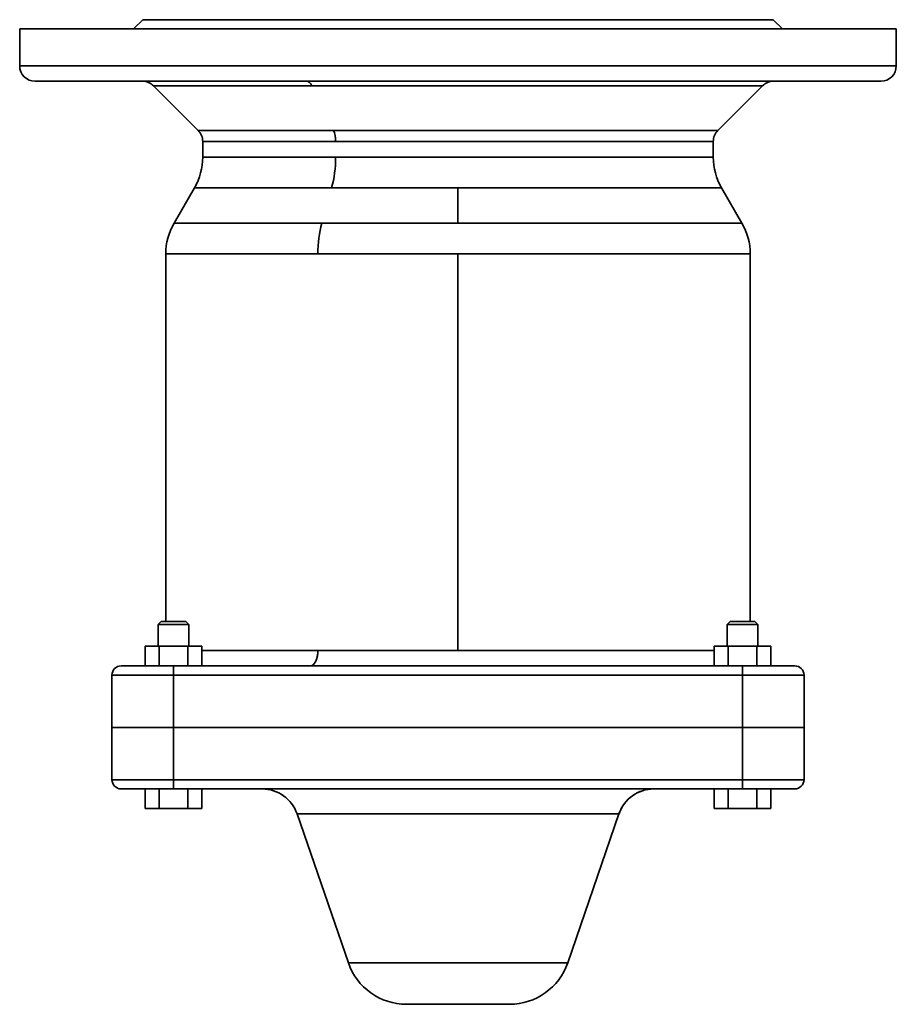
# Model space of a CAD drawing. Header units: inches. Extents: x 4459 to 5646, y 390 to 1656.
# Tile 1 of 13: x 4870 to 5155, y 390 to 710. Entities that reach past the tile are written whole.
import ezdxf

# ---------------------------------------------------------------- set-up
doc = ezdxf.new("R2010")
doc.units = ezdxf.units.IN
doc.header["$MEASUREMENT"] = 0

msp = doc.modelspace()

# ---------------------------------------------------------------- linework, layer by layer
at = {"color": 7, "lineweight": 35, "ltscale": 0.106066}
for p, q in [((4910.24, 709.56), (4907.24, 706.56)), ((5118.24, 706.56), (5115.24, 709.56)), ((5115.24, 709.56), (5118.24, 706.56))]:
    msp.add_line(p, q, dxfattribs=at)
at = {"color": 7, "lineweight": 35}
for p, q in [((5115.24, 709.56), (4910.24, 709.56)), ((5155.24, 706.56), (4870.24, 706.56)), ((4913.38, 706.56), (4890.38, 706.56)), ((4913.38, 706.56), (4955.32, 706.56)), ((4978.32, 706.56), (4955.32, 706.56)), ((4978.32, 706.56), (5047.17, 706.56)), ((5070.16, 706.56), (5047.16, 706.56)), ((5070.16, 706.56), (5112.11, 706.56)), ((5135.11, 706.56), (5112.11, 706.56)), ((4870.24, 694.56), (5155.24, 694.56)), ((5155.24, 694.56), (4870.24, 694.56)), ((4875.24, 689.56), (5150.24, 689.56)), ((4910.31, 689.56), (4875.24, 689.56)), ((4913.38, 689.56), (4890.38, 689.56)), ((4890.38, 689.56), (4913.38, 689.56)), ((4963.57, 689.56), (4910.17, 689.56)), ((4913.71, 688.09), (4928.28, 673.52)), ((4965.26, 688.09), (4913.71, 688.09)), ((4928.28, 673.52), (4913.71, 688.09)), ((4913.71, 688.09), (4965.26, 688.09)), ((4978.32, 689.56), (4955.32, 689.56)), ((4955.32, 689.56), (4978.32, 689.56)), ((5115.31, 689.56), (4963.57, 689.56)), ((5111.78, 688.09), (4965.26, 688.09)), ((4965.26, 688.09), (5111.78, 688.09)), ((5070.16, 689.56), (5047.16, 689.56)), ((5047.16, 689.56), (5070.16, 689.56)), ((5097.21, 673.52), (5111.78, 688.09)), ((5111.78, 688.09), (5097.21, 673.52)), ((5135.11, 689.56), (5112.11, 689.56)), ((5112.11, 689.56), (5135.11, 689.56)), ((5150.24, 689.56), (5115.33, 689.56)), ((4928.28, 673.52), (4972.25, 673.52)), ((4972.25, 673.52), (4928.28, 673.52)), ((4972.25, 673.52), (5097.21, 673.52)), ((5097.21, 673.52), (4972.25, 673.52)), ((4972.95, 669.98), (4929.74, 669.98)), ((4929.74, 669.98), (4972.95, 669.98)), ((5095.74, 669.98), (4972.95, 669.98)), ((4972.95, 669.98), (5095.74, 669.98)), ((4929.74, 664.91), (4972.95, 664.91)), ((4972.95, 664.91), (4929.74, 664.91)), ((4972.95, 664.91), (5095.74, 664.91)), ((5085.58, 664.91), (4972.95, 664.91)), ((4927.06, 654.91), (4971.67, 654.91)), ((4971.67, 654.91), (4927.35, 654.91)), ((4971.67, 654.91), (5012.74, 654.91)), ((5012.74, 654.91), (4971.67, 654.91)), ((5098.42, 654.91), (5012.74, 654.91)), ((5012.74, 654.91), (5087.93, 654.91)), ((4920.42, 643.41), (4968.48, 643.41)), ((4968.48, 643.41), (4920.42, 643.41)), ((4968.48, 643.41), (5012.74, 643.41)), ((4968.48, 643.41), (5012.74, 643.41)), ((5012.74, 643.41), (5105.06, 643.41)), ((5012.74, 643.41), (5093.76, 643.41)), ((4917.74, 633.41), (4967.2, 633.41)), ((4917.74, 633.41), (4917.74, 513.96)), ((4967.2, 633.41), (4918.06, 633.41)), ((5012.74, 633.41), (4967.2, 633.41)), ((5012.74, 633.41), (4967.2, 633.41)), ((5107.74, 633.41), (5012.74, 633.41)), ((5012.74, 504.56), (5012.74, 633.41)), ((5096.11, 633.41), (5012.74, 633.41)), ((5012.74, 504.56), (5012.74, 633.41)), ((5107.74, 633.41), (5107.74, 513.96)), ((4929.48, 504.56), (4967.2, 504.56)), ((4929.48, 504.56), (4967.2, 504.56)), ((4967.2, 504.56), (5012.74, 504.56)), ((5012.74, 504.56), (4967.2, 504.56)), ((5012.74, 504.56), (5096, 504.56)), ((5096, 504.56), (5012.74, 504.56)), ((4920.24, 499.56), (5105.24, 499.56)), ((5105.24, 499.56), (4920.24, 499.56)), ((4900.24, 496.56), (4920.24, 496.56)), ((4920.24, 496.56), (4900.24, 496.56)), ((4920.24, 496.56), (5105.24, 496.56)), ((5105.24, 496.56), (4920.24, 496.56)), ((5105.24, 496.56), (5125.24, 496.56)), ((5125.24, 496.56), (5105.24, 496.56)), ((4920.24, 479.56), (4900.24, 479.56)), ((4900.24, 479.56), (4920.24, 479.56)), ((5105.24, 479.56), (4920.24, 479.56)), ((4920.24, 479.56), (5105.24, 479.56)), ((4920.24, 479.56), (5105.24, 479.56)), ((5105.24, 479.56), (4920.24, 479.56)), ((5125.24, 479.56), (5105.24, 479.56)), ((5105.24, 479.56), (5125.24, 479.56)), ((4920.24, 462.56), (4900.24, 462.56)), ((4900.24, 462.56), (4920.24, 462.56)), ((5105.24, 462.56), (4920.24, 462.56)), ((4920.24, 462.56), (5105.24, 462.56)), ((5125.24, 462.56), (5105.24, 462.56)), ((5105.24, 462.56), (5125.24, 462.56)), ((5105.24, 459.56), (4920.24, 459.56)), ((5105.24, 459.56), (4920.24, 459.56)), ((4949.07, 459.56), (5076.42, 459.56)), ((4977.09, 403.04), (4960.42, 451.46)), ((4960.42, 451.46), (5065.07, 451.46)), ((5065.07, 451.46), (4960.42, 451.46)), ((4960.42, 451.46), (4977.09, 403.04)), ((5065.07, 451.46), (5048.4, 403.04)), ((5048.4, 403.04), (5065.07, 451.46)), ((4977.09, 403.04), (5048.4, 403.04)), ((5048.4, 403.04), (4977.09, 403.04)), ((5029.49, 389.56), (4996, 389.56)), ((5029.49, 389.56), (4996, 389.56))]:
    msp.add_line(p, q, dxfattribs=at)
at = {"color": 7, "lineweight": 35, "ltscale": 0.012339}
msp.add_line((4910.74, 709.56), (4910.24, 709.56), dxfattribs=at)
at = {"color": 7, "lineweight": 35, "ltscale": 0.036899}
msp.add_line((4912.21, 709.56), (4910.74, 709.56), dxfattribs=at)
at = {"color": 7, "lineweight": 35, "ltscale": 0.061102}
msp.add_line((4914.66, 709.56), (4912.21, 709.56), dxfattribs=at)
at = {"color": 7, "lineweight": 35, "ltscale": 0.084718}
for p, q in [((4918.04, 709.56), (4914.66, 709.56)), ((5110.83, 709.56), (5107.44, 709.56))]:
    msp.add_line(p, q, dxfattribs=at)
at = {"color": 7, "lineweight": 35, "ltscale": 0.107519}
msp.add_line((4922.35, 709.56), (4918.04, 709.56), dxfattribs=at)
at = {"color": 7, "lineweight": 35, "ltscale": 0.129282}
for p, q in [((4927.52, 709.56), (4922.35, 709.56)), ((5103.14, 709.56), (5097.97, 709.56))]:
    msp.add_line(p, q, dxfattribs=at)
at = {"color": 7, "lineweight": 35, "ltscale": 0.149802}
for p, q in [((4933.51, 709.56), (4927.52, 709.56)), ((5097.97, 709.56), (5091.98, 709.56))]:
    msp.add_line(p, q, dxfattribs=at)
at = {"color": 7, "lineweight": 35, "ltscale": 0.168878}
for p, q in [((4940.26, 709.56), (4933.51, 709.56)), ((5091.98, 709.56), (5085.22, 709.56))]:
    msp.add_line(p, q, dxfattribs=at)
at = {"color": 7, "lineweight": 35, "ltscale": 0.186328}
for p, q in [((4947.72, 709.56), (4940.26, 709.56)), ((5085.22, 709.56), (5077.77, 709.56))]:
    msp.add_line(p, q, dxfattribs=at)
at = {"color": 7, "lineweight": 35, "ltscale": 0.201985}
for p, q in [((4955.8, 709.56), (4947.72, 709.56)), ((5077.77, 709.56), (5069.69, 709.56))]:
    msp.add_line(p, q, dxfattribs=at)
at = {"color": 7, "lineweight": 35, "ltscale": 0.215694}
for p, q in [((4964.42, 709.56), (4955.8, 709.56)), ((5069.69, 709.56), (5061.06, 709.56))]:
    msp.add_line(p, q, dxfattribs=at)
at = {"color": 7, "lineweight": 35, "ltscale": 0.227328}
for p, q in [((4973.52, 709.56), (4964.42, 709.56)), ((5061.06, 709.56), (5051.97, 709.56))]:
    msp.add_line(p, q, dxfattribs=at)
at = {"color": 7, "lineweight": 35, "ltscale": 0.236772}
for p, q in [((4982.99, 709.56), (4973.52, 709.56)), ((5051.97, 709.56), (5042.5, 709.56))]:
    msp.add_line(p, q, dxfattribs=at)
at = {"color": 7, "lineweight": 35, "ltscale": 0.243935}
for p, q in [((4992.75, 709.56), (4982.99, 709.56)), ((5042.5, 709.56), (5032.74, 709.56))]:
    msp.add_line(p, q, dxfattribs=at)
at = {"color": 7, "lineweight": 35, "ltscale": 0.24875}
for p, q in [((5002.7, 709.56), (4992.75, 709.56)), ((5032.74, 709.56), (5022.79, 709.56))]:
    msp.add_line(p, q, dxfattribs=at)
at = {"color": 7, "lineweight": 35, "ltscale": 0.251169}
for p, q in [((5012.74, 709.56), (5002.7, 709.56)), ((5022.79, 709.56), (5012.74, 709.56))]:
    msp.add_line(p, q, dxfattribs=at)
at = {"color": 7, "lineweight": 35, "ltscale": 0.107518}
msp.add_line((5107.44, 709.56), (5103.14, 709.56), dxfattribs=at)
at = {"color": 7, "lineweight": 35, "ltscale": 0.061104}
msp.add_line((5113.27, 709.56), (5110.83, 709.56), dxfattribs=at)
at = {"color": 7, "lineweight": 35, "ltscale": 0.036897}
msp.add_line((5114.75, 709.56), (5113.27, 709.56), dxfattribs=at)
at = {"color": 7, "lineweight": 35, "ltscale": 0.01234}
msp.add_line((5115.24, 709.56), (5114.75, 709.56), dxfattribs=at)
at = {"color": 7, "lineweight": 35, "ltscale": 0.3}
for p, q in [((4870.24, 694.56), (4870.24, 706.56)), ((4870.24, 694.56), (4870.24, 706.56)), ((5155.24, 706.56), (5155.24, 694.56)), ((5155.24, 694.56), (5155.24, 706.56))]:
    msp.add_line(p, q, dxfattribs=at)
at = {"color": 7, "lineweight": 35, "ltscale": 0.017154}
for p, q in [((4870.24, 706.56), (4870.93, 706.56)), ((5154.56, 706.56), (5155.24, 706.56))]:
    msp.add_line(p, q, dxfattribs=at)
at = {"color": 7, "lineweight": 35, "ltscale": 0.051299}
for p, q in [((4870.93, 706.56), (4872.98, 706.56)), ((5152.5, 706.56), (5154.56, 706.56))]:
    msp.add_line(p, q, dxfattribs=at)
at = {"color": 7, "lineweight": 35, "ltscale": 0.084947}
for p, q in [((4872.98, 706.56), (4876.38, 706.56)), ((5149.11, 706.56), (5152.5, 706.56))]:
    msp.add_line(p, q, dxfattribs=at)
at = {"color": 7, "lineweight": 35, "ltscale": 0.11778}
for p, q in [((4876.38, 706.56), (4881.09, 706.56)), ((5144.4, 706.56), (5149.11, 706.56))]:
    msp.add_line(p, q, dxfattribs=at)
at = {"color": 7, "lineweight": 35, "ltscale": 0.149477}
for p, q in [((4881.09, 706.56), (4887.07, 706.56)), ((5138.42, 706.56), (5144.4, 706.56))]:
    msp.add_line(p, q, dxfattribs=at)
at = {"color": 7, "lineweight": 35, "ltscale": 0.179733}
for p, q in [((4887.07, 706.56), (4894.26, 706.56)), ((5131.23, 706.56), (5138.42, 706.56))]:
    msp.add_line(p, q, dxfattribs=at)
at = {"color": 7, "lineweight": 35, "ltscale": 0.208261}
for p, q in [((4894.26, 706.56), (4902.59, 706.56)), ((5122.9, 706.56), (5131.23, 706.56))]:
    msp.add_line(p, q, dxfattribs=at)
at = {"color": 7, "lineweight": 35, "ltscale": 0.234782}
for p, q in [((4902.59, 706.56), (4911.98, 706.56)), ((5113.51, 706.56), (5122.9, 706.56))]:
    msp.add_line(p, q, dxfattribs=at)
at = {"color": 7, "lineweight": 35, "ltscale": 0.259042}
msp.add_line((4911.98, 706.56), (4922.34, 706.56), dxfattribs=at)
at = {"color": 7, "lineweight": 35, "ltscale": 0.280807}
for p, q in [((4922.34, 706.56), (4933.57, 706.56)), ((5091.91, 706.56), (5103.14, 706.56))]:
    msp.add_line(p, q, dxfattribs=at)
at = {"color": 7, "lineweight": 35, "ltscale": 0.299869}
for p, q in [((4933.57, 706.56), (4945.57, 706.56)), ((5079.92, 706.56), (5091.91, 706.56))]:
    msp.add_line(p, q, dxfattribs=at)
at = {"color": 7, "lineweight": 35, "ltscale": 0.31604}
for p, q in [((4945.57, 706.56), (4958.21, 706.56)), ((5067.27, 706.56), (5079.92, 706.56))]:
    msp.add_line(p, q, dxfattribs=at)
at = {"color": 7, "lineweight": 35, "ltscale": 0.329172}
for p, q in [((4958.21, 706.56), (4971.38, 706.56)), ((5054.11, 706.56), (5067.27, 706.56))]:
    msp.add_line(p, q, dxfattribs=at)
at = {"color": 7, "lineweight": 35, "ltscale": 0.33913}
for p, q in [((4971.38, 706.56), (4984.94, 706.56)), ((5040.54, 706.56), (5054.11, 706.56))]:
    msp.add_line(p, q, dxfattribs=at)
at = {"color": 7, "lineweight": 35, "ltscale": 0.345822}
for p, q in [((4984.94, 706.56), (4998.77, 706.56)), ((5026.71, 706.56), (5040.54, 706.56))]:
    msp.add_line(p, q, dxfattribs=at)
at = {"color": 7, "lineweight": 35, "ltscale": 0.349187}
for p, q in [((4998.77, 706.56), (5012.74, 706.56)), ((5012.74, 706.56), (5026.71, 706.56))]:
    msp.add_line(p, q, dxfattribs=at)
at = {"color": 7, "lineweight": 35, "ltscale": 0.259041}
msp.add_line((5103.14, 706.56), (5113.51, 706.56), dxfattribs=at)
at = {"color": 7, "lineweight": 35, "ltscale": 0.012508}
msp.add_line((4875.9, 689.56), (4875.4, 689.56), dxfattribs=at)
at = {"color": 7, "lineweight": 35, "ltscale": 0.049498}
for p, q in [((4877.88, 689.56), (4875.9, 689.56)), ((5149.58, 689.56), (5147.6, 689.56))]:
    msp.add_line(p, q, dxfattribs=at)
at = {"color": 7, "lineweight": 35, "ltscale": 0.081967}
for p, q in [((4881.16, 689.56), (4877.88, 689.56)), ((5147.6, 689.56), (5144.32, 689.56))]:
    msp.add_line(p, q, dxfattribs=at)
at = {"color": 7, "lineweight": 35, "ltscale": 0.113646}
for p, q in [((4885.71, 689.56), (4881.16, 689.56)), ((5144.32, 689.56), (5139.78, 689.56))]:
    msp.add_line(p, q, dxfattribs=at)
at = {"color": 7, "lineweight": 35, "ltscale": 0.144232}
for p, q in [((4891.48, 689.56), (4885.71, 689.56)), ((5139.78, 689.56), (5134.01, 689.56))]:
    msp.add_line(p, q, dxfattribs=at)
at = {"color": 7, "lineweight": 35, "ltscale": 0.494852}
for p, q in [((4910.17, 689.56), (4890.38, 689.56)), ((4890.38, 689.56), (4910.17, 689.56))]:
    msp.add_line(p, q, dxfattribs=at)
at = {"color": 7, "lineweight": 35, "ltscale": 0.173427}
for p, q in [((4898.42, 689.56), (4891.48, 689.56)), ((5134.01, 689.56), (5127.07, 689.56))]:
    msp.add_line(p, q, dxfattribs=at)
at = {"color": 7, "lineweight": 35, "ltscale": 0.200954}
for p, q in [((4906.45, 689.56), (4898.42, 689.56)), ((5127.07, 689.56), (5119.03, 689.56))]:
    msp.add_line(p, q, dxfattribs=at)
at = {"color": 7, "lineweight": 35, "ltscale": 0.226544}
for p, q in [((4915.52, 689.56), (4906.45, 689.56)), ((5119.03, 689.56), (5109.97, 689.56))]:
    msp.add_line(p, q, dxfattribs=at)
at = {"color": 7, "lineweight": 35, "ltscale": 0.249953}
for p, q in [((4925.51, 689.56), (4915.52, 689.56)), ((5109.97, 689.56), (5099.97, 689.56))]:
    msp.add_line(p, q, dxfattribs=at)
at = {"color": 7, "lineweight": 35, "ltscale": 0.270954}
msp.add_line((4936.35, 689.56), (4925.51, 689.56), dxfattribs=at)
at = {"color": 7, "lineweight": 35, "ltscale": 0.289346}
for p, q in [((4947.93, 689.56), (4936.35, 689.56)), ((5089.13, 689.56), (5077.56, 689.56))]:
    msp.add_line(p, q, dxfattribs=at)
at = {"color": 7, "lineweight": 35, "ltscale": 0.304953}
for p, q in [((4960.12, 689.56), (4947.93, 689.56)), ((5077.56, 689.56), (5065.36, 689.56))]:
    msp.add_line(p, q, dxfattribs=at)
at = {"color": 7, "lineweight": 35, "ltscale": 0.317621}
for p, q in [((4972.83, 689.56), (4960.12, 689.56)), ((5065.36, 689.56), (5052.66, 689.56))]:
    msp.add_line(p, q, dxfattribs=at)
at = {"color": 7, "lineweight": 35, "ltscale": 0.327231}
for p, q in [((4985.92, 689.56), (4972.83, 689.56)), ((5052.66, 689.56), (5039.57, 689.56))]:
    msp.add_line(p, q, dxfattribs=at)
at = {"color": 7, "lineweight": 35, "ltscale": 0.333688}
for p, q in [((4999.27, 689.56), (4985.92, 689.56)), ((5039.57, 689.56), (5026.22, 689.56))]:
    msp.add_line(p, q, dxfattribs=at)
at = {"color": 7, "lineweight": 35, "ltscale": 0.336934}
for p, q in [((5012.74, 689.56), (4999.27, 689.56)), ((5026.22, 689.56), (5012.74, 689.56))]:
    msp.add_line(p, q, dxfattribs=at)
at = {"color": 7, "lineweight": 35, "ltscale": 0.270953}
msp.add_line((5099.97, 689.56), (5089.13, 689.56), dxfattribs=at)
at = {"color": 7, "lineweight": 35, "ltscale": 0.49487}
for p, q in [((5135.11, 689.56), (5115.31, 689.56)), ((5115.31, 689.56), (5135.11, 689.56))]:
    msp.add_line(p, q, dxfattribs=at)
at = {"color": 7, "lineweight": 35, "ltscale": 0.016553}
msp.add_line((5150.24, 689.56), (5149.58, 689.56), dxfattribs=at)
at = {"color": 7, "lineweight": 35, "ltscale": 0.126749}
for p, q in [((4929.74, 664.91), (4929.74, 669.98)), ((4929.74, 664.91), (4929.74, 669.98)), ((5095.74, 669.98), (5095.74, 664.91)), ((5095.74, 664.91), (5095.74, 669.98))]:
    msp.add_line(p, q, dxfattribs=at)
at = {"color": 7, "lineweight": 35, "ltscale": 0.2}
for p, q in [((4937.74, 664.91), (4929.74, 664.91)), ((4924.24, 513.96), (4916.24, 513.96)), ((5109.24, 513.96), (5101.24, 513.96))]:
    msp.add_line(p, q, dxfattribs=at)
at = {"color": 7, "lineweight": 35, "ltscale": 0.254016}
msp.add_line((5095.74, 664.91), (5085.58, 664.91), dxfattribs=at)
at = {"color": 7, "lineweight": 35, "ltscale": 0.33205}
for p, q in [((4920.42, 643.41), (4927.06, 654.91)), ((5105.06, 643.41), (5098.42, 654.91))]:
    msp.add_line(p, q, dxfattribs=at)
at = {"color": 7, "lineweight": 35, "ltscale": 0.000607}
msp.add_line((4927.09, 654.91), (4927.06, 654.91), dxfattribs=at)
at = {"color": 7, "lineweight": 35, "ltscale": 0.287564}
for p, q in [((5012.74, 654.91), (5012.74, 643.41)), ((5012.74, 643.41), (5012.74, 654.91))]:
    msp.add_line(p, q, dxfattribs=at)
at = {"color": 7, "lineweight": 35, "ltscale": 0.262216}
msp.add_line((5087.93, 654.91), (5098.42, 654.91), dxfattribs=at)
at = {"color": 7, "lineweight": 35, "ltscale": 0.282542}
msp.add_line((5093.76, 643.41), (5105.06, 643.41), dxfattribs=at)
at = {"color": 7, "lineweight": 35, "ltscale": 0.000673}
msp.add_line((4917.77, 633.41), (4917.74, 633.41), dxfattribs=at)
at = {"color": 7, "lineweight": 35, "ltscale": 0.290741}
msp.add_line((5107.74, 633.41), (5096.11, 633.41), dxfattribs=at)
at = {"color": 7, "lineweight": 35, "ltscale": 0.035355}
for p, q in [((4916.24, 513.96), (4915.24, 512.96)), ((4915.24, 512.96), (4916.24, 513.96)), ((4925.24, 512.96), (4924.24, 513.96)), ((4924.24, 513.96), (4925.24, 512.96)), ((5101.24, 513.96), (5100.24, 512.96)), ((5100.24, 512.96), (5101.24, 513.96)), ((5110.24, 512.96), (5109.24, 513.96)), ((5109.24, 513.96), (5110.24, 512.96))]:
    msp.add_line(p, q, dxfattribs=at)
at = {"color": 7, "lineweight": 35, "ltscale": 0.25}
for p, q in [((4925.24, 512.96), (4915.24, 512.96)), ((4915.24, 512.96), (4925.24, 512.96)), ((5110.24, 512.96), (5100.24, 512.96)), ((5100.24, 512.96), (5110.24, 512.96))]:
    msp.add_line(p, q, dxfattribs=at)
at = {"color": 7, "lineweight": 35, "ltscale": 0.175}
for p, q in [((4915.24, 505.96), (4915.24, 512.96)), ((4915.24, 512.96), (4915.24, 505.96)), ((4915.24, 505.96), (4915.24, 512.96)), ((4915.24, 512.96), (4915.24, 505.96)), ((4925.24, 512.96), (4925.24, 505.96)), ((4925.24, 512.96), (4925.24, 505.96)), ((5100.24, 505.96), (5100.24, 512.96)), ((5100.24, 512.96), (5100.24, 505.96)), ((5110.24, 512.96), (5110.24, 505.96)), ((5110.24, 512.96), (5110.24, 505.96))]:
    msp.add_line(p, q, dxfattribs=at)
at = {"color": 7, "lineweight": 35, "ltscale": 0.001921}
for p, q in [((4916.24, 513.96), (4916.32, 513.96)), ((4924.17, 513.96), (4924.24, 513.96)), ((5101.24, 513.96), (5101.32, 513.96)), ((5109.17, 513.96), (5109.24, 513.96))]:
    msp.add_line(p, q, dxfattribs=at)
at = {"color": 7, "lineweight": 35, "ltscale": 0.005691}
for p, q in [((4916.32, 513.96), (4916.55, 513.96)), ((4923.94, 513.96), (4924.17, 513.96))]:
    msp.add_line(p, q, dxfattribs=at)
at = {"color": 7, "lineweight": 35, "ltscale": 0.009241}
for p, q in [((4916.55, 513.96), (4916.92, 513.96)), ((4923.57, 513.96), (4923.94, 513.96)), ((5101.55, 513.96), (5101.92, 513.96)), ((5108.57, 513.96), (5108.94, 513.96))]:
    msp.add_line(p, q, dxfattribs=at)
at = {"color": 7, "lineweight": 35, "ltscale": 0.012436}
for p, q in [((4916.92, 513.96), (4917.41, 513.96)), ((4923.07, 513.96), (4923.57, 513.96)), ((5101.92, 513.96), (5102.41, 513.96)), ((5108.07, 513.96), (5108.57, 513.96))]:
    msp.add_line(p, q, dxfattribs=at)
at = {"color": 7, "lineweight": 35, "ltscale": 0.015154}
for p, q in [((4917.41, 513.96), (4918.02, 513.96)), ((4922.46, 513.96), (4923.07, 513.96)), ((5102.41, 513.96), (5103.02, 513.96)), ((5107.46, 513.96), (5108.07, 513.96))]:
    msp.add_line(p, q, dxfattribs=at)
at = {"color": 7, "lineweight": 35, "ltscale": 0.017289}
for p, q in [((4918.02, 513.96), (4918.71, 513.96)), ((4921.77, 513.96), (4922.46, 513.96))]:
    msp.add_line(p, q, dxfattribs=at)
at = {"color": 7, "lineweight": 35, "ltscale": 0.018759}
for p, q in [((4918.71, 513.96), (4919.46, 513.96)), ((4921.02, 513.96), (4921.77, 513.96)), ((5103.71, 513.96), (5104.46, 513.96)), ((5106.02, 513.96), (5106.77, 513.96))]:
    msp.add_line(p, q, dxfattribs=at)
at = {"color": 7, "lineweight": 35, "ltscale": 0.019509}
for p, q in [((4919.46, 513.96), (4920.24, 513.96)), ((4920.24, 513.96), (4921.02, 513.96))]:
    msp.add_line(p, q, dxfattribs=at)
at = {"color": 7, "lineweight": 35, "ltscale": 0.005692}
for p, q in [((5101.32, 513.96), (5101.55, 513.96)), ((5108.94, 513.96), (5109.17, 513.96))]:
    msp.add_line(p, q, dxfattribs=at)
at = {"color": 7, "lineweight": 35, "ltscale": 0.01729}
for p, q in [((5103.02, 513.96), (5103.71, 513.96)), ((5106.77, 513.96), (5107.46, 513.96))]:
    msp.add_line(p, q, dxfattribs=at)
at = {"color": 7, "lineweight": 35, "ltscale": 0.019508}
for p, q in [((5104.46, 513.96), (5105.24, 513.96)), ((5105.24, 513.96), (5106.02, 513.96))]:
    msp.add_line(p, q, dxfattribs=at)
at = {"color": 7, "lineweight": 35, "ltscale": 0.11547}
for p, q in [((4911, 505.96), (4915.62, 505.96)), ((4915.62, 505.96), (4911, 505.96)), ((4924.86, 505.96), (4929.48, 505.96)), ((4929.48, 505.96), (4924.86, 505.96)), ((4915.62, 459.56), (4911, 459.56)), ((4915.62, 459.56), (4911, 459.56)), ((4929.48, 459.56), (4924.86, 459.56)), ((4929.48, 459.56), (4924.86, 459.56)), ((4915.62, 453.16), (4911, 453.16)), ((4915.62, 453.16), (4911, 453.16)), ((4911, 453.16), (4915.62, 453.16)), ((4915.62, 453.16), (4911, 453.16)), ((4911, 453.16), (4915.62, 453.16)), ((4929.48, 453.16), (4924.86, 453.16)), ((4929.48, 453.16), (4924.86, 453.16)), ((4924.86, 453.16), (4929.48, 453.16)), ((4929.48, 453.16), (4924.86, 453.16)), ((4924.86, 453.16), (4929.48, 453.16))]:
    msp.add_line(p, q, dxfattribs=at)
at = {"color": 7, "lineweight": 35, "ltscale": 0.16}
for p, q in [((4911, 505.96), (4911, 499.56)), ((4911, 499.56), (4911, 505.96)), ((4911, 505.96), (4911, 499.56)), ((4911, 499.56), (4911, 505.96)), ((4915.62, 499.56), (4915.62, 505.96)), ((4915.62, 505.96), (4915.62, 499.56)), ((4924.86, 499.56), (4924.86, 505.96)), ((4924.86, 505.96), (4924.86, 499.56)), ((4929.48, 499.56), (4929.48, 505.96)), ((4929.48, 505.96), (4929.48, 499.56)), ((5096, 505.96), (5096, 499.56)), ((5096, 499.56), (5096, 505.96)), ((5100.62, 499.56), (5100.62, 505.96)), ((5100.62, 505.96), (5100.62, 499.56)), ((5109.86, 499.56), (5109.86, 505.96)), ((5109.86, 505.96), (5109.86, 499.56)), ((5114.48, 499.56), (5114.48, 505.96)), ((5114.48, 505.96), (5114.48, 499.56)), ((4911, 453.16), (4911, 459.56)), ((4911, 459.56), (4911, 453.16)), ((4911, 453.16), (4911, 459.56)), ((4911, 459.56), (4911, 453.16)), ((4915.62, 459.56), (4915.62, 453.16)), ((4915.62, 453.16), (4915.62, 459.56)), ((4924.86, 459.56), (4924.86, 453.16)), ((4924.86, 453.16), (4924.86, 459.56)), ((4929.48, 459.56), (4929.48, 453.16)), ((4929.48, 453.16), (4929.48, 459.56)), ((5096, 453.16), (5096, 459.56)), ((5096, 459.56), (5096, 453.16)), ((5096, 453.16), (5096, 459.56)), ((5096, 459.56), (5096, 453.16)), ((5100.62, 459.56), (5100.62, 453.16)), ((5100.62, 453.16), (5100.62, 459.56)), ((5109.86, 459.56), (5109.86, 453.16)), ((5109.86, 453.16), (5109.86, 459.56)), ((5114.48, 459.56), (5114.48, 453.16)), ((5114.48, 453.16), (5114.48, 459.56))]:
    msp.add_line(p, q, dxfattribs=at)
at = {"color": 7, "lineweight": 35, "ltscale": 0.23094}
for p, q in [((4915.62, 505.96), (4924.86, 505.96)), ((4924.86, 505.96), (4915.62, 505.96)), ((4924.86, 459.56), (4915.62, 459.56)), ((4924.86, 459.56), (4915.62, 459.56)), ((4924.86, 453.16), (4915.62, 453.16)), ((4924.86, 453.16), (4915.62, 453.16)), ((4915.62, 453.16), (4924.86, 453.16)), ((4924.86, 453.16), (4915.62, 453.16)), ((4915.62, 453.16), (4924.86, 453.16))]:
    msp.add_line(p, q, dxfattribs=at)
at = {"color": 7, "lineweight": 35, "ltscale": 0.115469}
for p, q in [((5096, 505.96), (5100.62, 505.96)), ((5100.62, 505.96), (5096, 505.96)), ((5109.86, 505.96), (5114.48, 505.96)), ((5114.48, 505.96), (5109.86, 505.96)), ((5100.62, 459.56), (5096, 459.56)), ((5100.62, 459.56), (5096, 459.56)), ((5114.48, 459.56), (5109.86, 459.56)), ((5114.48, 459.56), (5109.86, 459.56)), ((5100.62, 453.16), (5096, 453.16)), ((5100.62, 453.16), (5096, 453.16)), ((5096, 453.16), (5100.62, 453.16)), ((5100.62, 453.16), (5096, 453.16)), ((5096, 453.16), (5100.62, 453.16)), ((5114.48, 453.16), (5109.86, 453.16)), ((5114.48, 453.16), (5109.86, 453.16)), ((5109.86, 453.16), (5114.48, 453.16)), ((5114.48, 453.16), (5109.86, 453.16)), ((5109.86, 453.16), (5114.48, 453.16))]:
    msp.add_line(p, q, dxfattribs=at)
at = {"color": 7, "lineweight": 35, "ltscale": 0.230942}
for p, q in [((5100.62, 505.96), (5109.86, 505.96)), ((5109.86, 505.96), (5100.62, 505.96)), ((5109.86, 459.56), (5100.62, 459.56)), ((5109.86, 459.56), (5100.62, 459.56)), ((5109.86, 453.16), (5100.62, 453.16)), ((5109.86, 453.16), (5100.62, 453.16)), ((5100.62, 453.16), (5109.86, 453.16)), ((5109.86, 453.16), (5100.62, 453.16)), ((5100.62, 453.16), (5109.86, 453.16))]:
    msp.add_line(p, q, dxfattribs=at)
at = {"color": 7, "lineweight": 35, "ltscale": 0.104718}
msp.add_line((4907.43, 499.56), (4903.24, 499.56), dxfattribs=at)
at = {"color": 7, "lineweight": 35, "ltscale": 0.003271}
msp.add_line((4903.37, 499.56), (4903.24, 499.56), dxfattribs=at)
at = {"color": 7, "lineweight": 35, "ltscale": 0.006139}
msp.add_line((4903.62, 499.56), (4903.37, 499.56), dxfattribs=at)
at = {"color": 7, "lineweight": 35, "ltscale": 0.020424}
msp.add_line((4904.44, 499.56), (4903.62, 499.56), dxfattribs=at)
at = {"color": 7, "lineweight": 35, "ltscale": 0.027316}
msp.add_line((4905.53, 499.56), (4904.44, 499.56), dxfattribs=at)
at = {"color": 7, "lineweight": 35, "ltscale": 0.018548}
msp.add_line((4906.27, 499.56), (4905.53, 499.56), dxfattribs=at)
at = {"color": 7, "lineweight": 35, "ltscale": 0.038755}
msp.add_line((4907.82, 499.56), (4906.27, 499.56), dxfattribs=at)
at = {"color": 7, "lineweight": 35, "ltscale": 0.320282}
msp.add_line((4920.24, 499.56), (4907.43, 499.56), dxfattribs=at)
at = {"color": 7, "lineweight": 35, "ltscale": 0.029443}
for p, q in [((4909, 499.56), (4907.82, 499.56)), ((5117.66, 459.56), (5116.49, 459.56))]:
    msp.add_line(p, q, dxfattribs=at)
at = {"color": 7, "lineweight": 35, "ltscale": 0.037598}
msp.add_line((4910.5, 499.56), (4909, 499.56), dxfattribs=at)
at = {"color": 7, "lineweight": 35, "ltscale": 0.046672}
msp.add_line((4912.37, 499.56), (4910.5, 499.56), dxfattribs=at)
at = {"color": 7, "lineweight": 35, "ltscale": 0.056308}
for p, q in [((4914.62, 499.56), (4912.37, 499.56)), ((5113.12, 459.56), (5110.86, 459.56))]:
    msp.add_line(p, q, dxfattribs=at)
at = {"color": 7, "lineweight": 35, "ltscale": 0.06591}
for p, q in [((4917.26, 499.56), (4914.62, 499.56)), ((5110.86, 459.56), (5108.23, 459.56))]:
    msp.add_line(p, q, dxfattribs=at)
at = {"color": 7, "lineweight": 35, "ltscale": 0.074615}
for p, q in [((4920.24, 499.56), (4917.26, 499.56)), ((5108.23, 459.56), (5105.24, 459.56))]:
    msp.add_line(p, q, dxfattribs=at)
at = {"color": 7, "lineweight": 35, "ltscale": 0.075}
for p, q in [((4920.24, 499.56), (4920.24, 496.56)), ((4920.24, 496.56), (4920.24, 499.56)), ((5105.24, 499.56), (5105.24, 496.56)), ((5105.24, 496.56), (5105.24, 499.56)), ((4920.24, 462.56), (4920.24, 459.56)), ((4920.24, 459.56), (4920.24, 462.56)), ((5105.24, 462.56), (5105.24, 459.56)), ((5105.24, 459.56), (5105.24, 462.56))]:
    msp.add_line(p, q, dxfattribs=at)
at = {"color": 7, "lineweight": 35, "ltscale": 0.279367}
msp.add_line((5116.42, 499.56), (5105.24, 499.56), dxfattribs=at)
at = {"color": 7, "lineweight": 35, "ltscale": 0.052644}
msp.add_line((5107.35, 499.56), (5105.24, 499.56), dxfattribs=at)
at = {"color": 7, "lineweight": 35, "ltscale": 0.036282}
msp.add_line((5108.8, 499.56), (5107.35, 499.56), dxfattribs=at)
at = {"color": 7, "lineweight": 35, "ltscale": 0.067525}
msp.add_line((5111.5, 499.56), (5108.8, 499.56), dxfattribs=at)
at = {"color": 7, "lineweight": 35, "ltscale": 0.056418}
msp.add_line((5113.76, 499.56), (5111.5, 499.56), dxfattribs=at)
at = {"color": 7, "lineweight": 35, "ltscale": 0.029237}
msp.add_line((5114.93, 499.56), (5113.76, 499.56), dxfattribs=at)
at = {"color": 7, "lineweight": 35, "ltscale": 0.048042}
for p, q in [((5116.85, 499.56), (5114.93, 499.56)), ((4910.56, 459.56), (4908.64, 459.56))]:
    msp.add_line(p, q, dxfattribs=at)
at = {"color": 7, "lineweight": 35, "ltscale": 0.145633}
msp.add_line((5122.24, 499.56), (5116.42, 499.56), dxfattribs=at)
at = {"color": 7, "lineweight": 35, "ltscale": 0.028609}
for p, q in [((5117.99, 499.56), (5116.85, 499.56)), ((4908.64, 459.56), (4907.49, 459.56))]:
    msp.add_line(p, q, dxfattribs=at)
at = {"color": 7, "lineweight": 35, "ltscale": 0.029568}
for p, q in [((5119.18, 499.56), (5117.99, 499.56)), ((4907.49, 459.56), (4906.31, 459.56))]:
    msp.add_line(p, q, dxfattribs=at)
at = {"color": 7, "lineweight": 35, "ltscale": 0.028346}
for p, q in [((5120.31, 499.56), (5119.18, 499.56)), ((4906.31, 459.56), (4905.18, 459.56))]:
    msp.add_line(p, q, dxfattribs=at)
at = {"color": 7, "lineweight": 35, "ltscale": 0.024423}
for p, q in [((5121.29, 499.56), (5120.31, 499.56)), ((4905.18, 459.56), (4904.2, 459.56))]:
    msp.add_line(p, q, dxfattribs=at)
at = {"color": 7, "lineweight": 35, "ltscale": 0.017303}
for p, q in [((5121.98, 499.56), (5121.29, 499.56)), ((4904.2, 459.56), (4903.51, 459.56))]:
    msp.add_line(p, q, dxfattribs=at)
at = {"color": 7, "lineweight": 35, "ltscale": 0.006601}
for p, q in [((5122.24, 499.56), (5121.98, 499.56)), ((4903.51, 459.56), (4903.24, 459.56))]:
    msp.add_line(p, q, dxfattribs=at)
at = {"color": 7, "lineweight": 35, "ltscale": 0.425}
for p, q in [((4900.24, 479.56), (4900.24, 496.56)), ((4900.24, 496.56), (4900.24, 479.56)), ((4900.24, 479.56), (4900.24, 496.56)), ((4920.24, 496.56), (4920.24, 479.56)), ((4920.24, 479.56), (4920.24, 496.56)), ((5105.24, 496.56), (5105.24, 479.56)), ((5105.24, 479.56), (5105.24, 496.56)), ((5125.24, 496.56), (5125.24, 479.56)), ((5125.24, 496.56), (5125.24, 479.56)), ((4900.24, 462.56), (4900.24, 479.56)), ((4900.24, 462.56), (4900.24, 479.56)), ((4900.24, 479.56), (4900.24, 462.56)), ((4920.24, 462.56), (4920.24, 479.56)), ((4920.24, 479.56), (4920.24, 462.56)), ((5105.24, 462.56), (5105.24, 479.56)), ((5105.24, 479.56), (5105.24, 462.56)), ((5125.24, 479.56), (5125.24, 462.56)), ((5125.24, 479.56), (5125.24, 462.56))]:
    msp.add_line(p, q, dxfattribs=at)
at = {"color": 7, "lineweight": 35, "ltscale": 0.002408}
for p, q in [((4900.24, 479.56), (4900.34, 479.56)), ((5125.15, 479.56), (5125.24, 479.56))]:
    msp.add_line(p, q, dxfattribs=at)
at = {"color": 7, "lineweight": 35, "ltscale": 0.009607}
for p, q in [((4900.63, 479.56), (4900.24, 479.56)), ((5125.24, 479.56), (5124.86, 479.56))]:
    msp.add_line(p, q, dxfattribs=at)
at = {"color": 7, "lineweight": 35, "ltscale": 0.007199}
for p, q in [((4900.34, 479.56), (4900.63, 479.56)), ((5124.86, 479.56), (5125.15, 479.56))]:
    msp.add_line(p, q, dxfattribs=at)
at = {"color": 7, "lineweight": 35, "ltscale": 0.011923}
for p, q in [((4900.63, 479.56), (4901.1, 479.56)), ((5124.38, 479.56), (5124.86, 479.56))]:
    msp.add_line(p, q, dxfattribs=at)
at = {"color": 7, "lineweight": 35, "ltscale": 0.028453}
for p, q in [((4901.76, 479.56), (4900.63, 479.56)), ((5124.86, 479.56), (5123.72, 479.56))]:
    msp.add_line(p, q, dxfattribs=at)
at = {"color": 7, "lineweight": 35, "ltscale": 0.01653}
for p, q in [((4901.1, 479.56), (4901.76, 479.56)), ((5123.72, 479.56), (5124.38, 479.56))]:
    msp.add_line(p, q, dxfattribs=at)
at = {"color": 7, "lineweight": 35, "ltscale": 0.020979}
for p, q in [((4901.76, 479.56), (4902.6, 479.56)), ((5122.88, 479.56), (5123.72, 479.56))]:
    msp.add_line(p, q, dxfattribs=at)
at = {"color": 7, "lineweight": 35, "ltscale": 0.046205}
for p, q in [((4903.61, 479.56), (4901.76, 479.56)), ((5123.72, 479.56), (5121.87, 479.56))]:
    msp.add_line(p, q, dxfattribs=at)
at = {"color": 7, "lineweight": 35, "ltscale": 0.025226}
for p, q in [((4902.6, 479.56), (4903.61, 479.56)), ((5121.87, 479.56), (5122.88, 479.56))]:
    msp.add_line(p, q, dxfattribs=at)
at = {"color": 7, "lineweight": 35, "ltscale": 0.02923}
for p, q in [((4903.61, 479.56), (4904.78, 479.56)), ((5120.7, 479.56), (5121.87, 479.56))]:
    msp.add_line(p, q, dxfattribs=at)
at = {"color": 7, "lineweight": 35, "ltscale": 0.062181}
for p, q in [((4906.1, 479.56), (4903.61, 479.56)), ((5121.87, 479.56), (5119.38, 479.56))]:
    msp.add_line(p, q, dxfattribs=at)
at = {"color": 7, "lineweight": 35, "ltscale": 0.032951}
for p, q in [((4904.78, 479.56), (4906.1, 479.56)), ((5119.38, 479.56), (5120.7, 479.56))]:
    msp.add_line(p, q, dxfattribs=at)
at = {"color": 7, "lineweight": 35, "ltscale": 0.036357}
for p, q in [((4906.1, 479.56), (4907.55, 479.56)), ((5117.93, 479.56), (5119.38, 479.56))]:
    msp.add_line(p, q, dxfattribs=at)
at = {"color": 7, "lineweight": 35, "ltscale": 0.075769}
for p, q in [((4909.13, 479.56), (4906.1, 479.56)), ((5119.38, 479.56), (5116.35, 479.56))]:
    msp.add_line(p, q, dxfattribs=at)
at = {"color": 7, "lineweight": 35, "ltscale": 0.039412}
for p, q in [((4907.55, 479.56), (4909.13, 479.56)), ((5116.35, 479.56), (5117.93, 479.56))]:
    msp.add_line(p, q, dxfattribs=at)
at = {"color": 7, "lineweight": 35, "ltscale": 0.042087}
for p, q in [((4909.13, 479.56), (4910.81, 479.56)), ((5114.67, 479.56), (5116.35, 479.56))]:
    msp.add_line(p, q, dxfattribs=at)
at = {"color": 7, "lineweight": 35, "ltscale": 0.086443}
for p, q in [((4912.59, 479.56), (4909.13, 479.56)), ((5116.35, 479.56), (5112.9, 479.56))]:
    msp.add_line(p, q, dxfattribs=at)
at = {"color": 7, "lineweight": 35, "ltscale": 0.044356}
for p, q in [((4910.81, 479.56), (4912.59, 479.56)), ((5112.9, 479.56), (5114.67, 479.56))]:
    msp.add_line(p, q, dxfattribs=at)
at = {"color": 7, "lineweight": 35, "ltscale": 0.0462}
msp.add_line((4912.59, 479.56), (4914.44, 479.56), dxfattribs=at)
at = {"color": 7, "lineweight": 35, "ltscale": 0.093797}
for p, q in [((4916.34, 479.56), (4912.59, 479.56)), ((5112.9, 479.56), (5109.14, 479.56))]:
    msp.add_line(p, q, dxfattribs=at)
at = {"color": 7, "lineweight": 35, "ltscale": 0.047598}
for p, q in [((4914.44, 479.56), (4916.34, 479.56)), ((5109.14, 479.56), (5111.05, 479.56))]:
    msp.add_line(p, q, dxfattribs=at)
at = {"color": 7, "lineweight": 35, "ltscale": 0.048537}
for p, q in [((4916.34, 479.56), (4918.28, 479.56)), ((5107.2, 479.56), (5109.14, 479.56))]:
    msp.add_line(p, q, dxfattribs=at)
at = {"color": 7, "lineweight": 35, "ltscale": 0.097545}
for p, q in [((4920.24, 479.56), (4916.34, 479.56)), ((5109.14, 479.56), (5105.24, 479.56))]:
    msp.add_line(p, q, dxfattribs=at)
at = {"color": 7, "lineweight": 35, "ltscale": 0.049008}
for p, q in [((4918.28, 479.56), (4920.24, 479.56)), ((5105.24, 479.56), (5107.2, 479.56))]:
    msp.add_line(p, q, dxfattribs=at)
at = {"color": 7, "lineweight": 35, "ltscale": 0.046199}
msp.add_line((5111.05, 479.56), (5112.9, 479.56), dxfattribs=at)
at = {"color": 7, "lineweight": 35, "ltscale": 0.144011}
for p, q in [((4903.24, 459.56), (4909, 459.56)), ((5122.24, 459.56), (5116.48, 459.56))]:
    msp.add_line(p, q, dxfattribs=at)
at = {"color": 7, "lineweight": 35, "ltscale": 0.039752}
for p, q in [((4904.83, 459.56), (4903.24, 459.56)), ((5120.65, 459.56), (5122.24, 459.56))]:
    msp.add_line(p, q, dxfattribs=at)
at = {"color": 7, "lineweight": 35, "ltscale": 0.066387}
msp.add_line((4907.49, 459.56), (4904.83, 459.56), dxfattribs=at)
at = {"color": 7, "lineweight": 35, "ltscale": 0.087923}
msp.add_line((4911, 459.56), (4907.49, 459.56), dxfattribs=at)
at = {"color": 7, "lineweight": 35, "ltscale": 0.101505}
msp.add_line((4909, 459.56), (4913.06, 459.56), dxfattribs=at)
at = {"color": 7, "lineweight": 35, "ltscale": 0.029236}
msp.add_line((4911.73, 459.56), (4910.56, 459.56), dxfattribs=at)
at = {"color": 7, "lineweight": 35, "ltscale": 0.056431}
msp.add_line((4913.98, 459.56), (4911.73, 459.56), dxfattribs=at)
at = {"color": 7, "lineweight": 35, "ltscale": 0.179484}
msp.add_line((4913.06, 459.56), (4920.24, 459.56), dxfattribs=at)
at = {"color": 7, "lineweight": 35, "ltscale": 0.067506}
msp.add_line((4916.69, 459.56), (4913.98, 459.56), dxfattribs=at)
at = {"color": 7, "lineweight": 35, "ltscale": 0.036291}
msp.add_line((4918.14, 459.56), (4916.69, 459.56), dxfattribs=at)
at = {"color": 7, "lineweight": 35, "ltscale": 0.052643}
msp.add_line((4920.24, 459.56), (4918.14, 459.56), dxfattribs=at)
at = {"color": 7, "lineweight": 35, "ltscale": 0.489735}
for p, q in [((4949.07, 459.56), (4929.48, 459.56)), ((5096, 459.56), (5076.42, 459.56))]:
    msp.add_line(p, q, dxfattribs=at)
at = {"color": 7, "lineweight": 35, "ltscale": 0.318861}
msp.add_line((5105.24, 459.56), (5118, 459.56), dxfattribs=at)
at = {"color": 7, "lineweight": 35, "ltscale": 0.046671}
msp.add_line((5114.98, 459.56), (5113.12, 459.56), dxfattribs=at)
at = {"color": 7, "lineweight": 35, "ltscale": 0.050046}
msp.add_line((5116.48, 459.56), (5114.48, 459.56), dxfattribs=at)
at = {"color": 7, "lineweight": 35, "ltscale": 0.037599}
msp.add_line((5116.49, 459.56), (5114.98, 459.56), dxfattribs=at)
at = {"color": 7, "lineweight": 35, "ltscale": 0.038754}
msp.add_line((5119.21, 459.56), (5117.66, 459.56), dxfattribs=at)
at = {"color": 7, "lineweight": 35, "ltscale": 0.066386}
msp.add_line((5118, 459.56), (5120.65, 459.56), dxfattribs=at)
at = {"color": 7, "lineweight": 35, "ltscale": 0.01855}
msp.add_line((5119.96, 459.56), (5119.21, 459.56), dxfattribs=at)
at = {"color": 7, "lineweight": 35, "ltscale": 0.027309}
msp.add_line((5121.05, 459.56), (5119.96, 459.56), dxfattribs=at)
at = {"color": 7, "lineweight": 35, "ltscale": 0.020433}
msp.add_line((5121.87, 459.56), (5121.05, 459.56), dxfattribs=at)
at = {"color": 7, "lineweight": 35, "ltscale": 0.006134}
msp.add_line((5122.11, 459.56), (5121.87, 459.56), dxfattribs=at)
at = {"color": 7, "lineweight": 35, "ltscale": 0.003273}
msp.add_line((5122.24, 459.56), (5122.11, 459.56), dxfattribs=at)
at = {"color": 7, "lineweight": 35, "ltscale": 0.006927}
msp.add_line((4960.32, 451.72), (4960.42, 451.46), dxfattribs=at)
at = {"color": 7, "lineweight": 35, "ltscale": 0.006584}
msp.add_line((4960.42, 451.46), (4960.33, 451.71), dxfattribs=at)
at = {"color": 7, "lineweight": 35, "ltscale": 0.001727}
msp.add_line((4960.39, 451.53), (4960.42, 451.46), dxfattribs=at)
at = {"color": 7, "lineweight": 35, "ltscale": 0.001311}
msp.add_line((4960.42, 451.46), (4960.4, 451.51), dxfattribs=at)
at = {"color": 7, "lineweight": 35, "ltscale": 0.002042}
msp.add_line((4996, 389.56), (4996.08, 389.56), dxfattribs=at)
at = {"color": 7, "lineweight": 35, "ltscale": 0.006061}
msp.add_line((4996.08, 389.56), (4996.32, 389.56), dxfattribs=at)
at = {"color": 7, "lineweight": 35, "ltscale": 0.023886}
msp.add_line((4996.32, 389.56), (4997.28, 389.56), dxfattribs=at)
at = {"color": 7, "lineweight": 35, "ltscale": 0.038727}
msp.add_line((4997.28, 389.56), (4998.83, 389.56), dxfattribs=at)
at = {"color": 7, "lineweight": 35, "ltscale": 0.052075}
msp.add_line((4998.83, 389.56), (5000.91, 389.56), dxfattribs=at)
at = {"color": 7, "lineweight": 35, "ltscale": 0.063431}
msp.add_line((5000.91, 389.56), (5003.45, 389.56), dxfattribs=at)
at = {"color": 7, "lineweight": 35, "ltscale": 0.07238}
msp.add_line((5003.45, 389.56), (5006.34, 389.56), dxfattribs=at)
at = {"color": 7, "lineweight": 35, "ltscale": 0.078584}
msp.add_line((5006.34, 389.56), (5009.49, 389.56), dxfattribs=at)
at = {"color": 7, "lineweight": 35, "ltscale": 0.081763}
msp.add_line((5009.49, 389.56), (5012.76, 389.56), dxfattribs=at)
at = {"color": 7, "lineweight": 35, "ltscale": 0.081709}
msp.add_line((5012.76, 389.56), (5016.02, 389.56), dxfattribs=at)
at = {"color": 7, "lineweight": 35, "ltscale": 0.078465}
msp.add_line((5016.02, 389.56), (5019.16, 389.56), dxfattribs=at)
at = {"color": 7, "lineweight": 35, "ltscale": 0.07226}
msp.add_line((5019.16, 389.56), (5022.05, 389.56), dxfattribs=at)
at = {"color": 7, "lineweight": 35, "ltscale": 0.063332}
msp.add_line((5022.05, 389.56), (5024.59, 389.56), dxfattribs=at)
at = {"color": 7, "lineweight": 35, "ltscale": 0.051987}
msp.add_line((5024.59, 389.56), (5026.67, 389.56), dxfattribs=at)
at = {"color": 7, "lineweight": 35, "ltscale": 0.021098}
msp.add_line((5026.67, 389.56), (5027.51, 389.56), dxfattribs=at)
at = {"color": 7, "lineweight": 35, "ltscale": 0.017552}
msp.add_line((5027.51, 389.56), (5028.21, 389.56), dxfattribs=at)
at = {"color": 7, "lineweight": 35, "ltscale": 0.013841}
msp.add_line((5028.21, 389.56), (5028.77, 389.56), dxfattribs=at)
at = {"color": 7, "lineweight": 35, "ltscale": 0.01602}
msp.add_line((5028.77, 389.56), (5029.41, 389.56), dxfattribs=at)
at = {"color": 7, "lineweight": 35, "ltscale": 0.002019}
msp.add_line((5029.41, 389.56), (5029.49, 389.56), dxfattribs=at)
at = {"color": 7, "lineweight": 35}
msp.add_lwpolyline([(4967.2, 504.56), (4967.19, 504.28), (4967.18, 504), (4967.16, 503.72), (4967.15, 503.57), (4967.14, 503.44), (4967.11, 503.2), (4967.07, 502.97), (4967.03, 502.75), (4966.99, 502.52), (4966.94, 502.3), (4966.88, 502.08), (4966.82, 501.87), (4966.75, 501.66), (4966.68, 501.45), (4966.6, 501.26), (4966.52, 501.07), (4966.48, 500.98), (4966.43, 500.89), (4966.39, 500.81), (4966.34, 500.72), (4966.27, 500.6), (4966.2, 500.49), (4966.12, 500.38), (4966.04, 500.28), (4965.95, 500.17), (4965.85, 500.06), (4965.76, 499.97), (4965.71, 499.93), (4965.66, 499.89), (4965.61, 499.85), (4965.56, 499.81), (4965.5, 499.77), (4965.43, 499.73), (4965.36, 499.7), (4965.32, 499.67), (4965.27, 499.65), (4965.22, 499.63), (4965.17, 499.62), (4965.08, 499.59), (4964.98, 499.57), (4964.89, 499.56), (4964.8, 499.56)], dxfattribs=at)
for centre, radius, start, end in [((4875.24, 694.56), 5, 180, 270), ((4875.24, 694.56), 5, 180, 270), ((5150.24, 694.56), 5, 270, 0), ((5150.24, 694.56), 5, 270, 0), ((4910.17, 684.56), 5, 45, 90), ((5115.31, 684.56), 5, 90.0084, 134.9999), ((4924.74, 669.98), 5, 0, 45), ((5100.74, 669.98), 5, 135, 180), ((4909.74, 664.91), 20, 330.0001, 359.9994), ((5115.74, 664.91), 20, 180, 210), ((4937.74, 633.41), 20, 150, 180), ((5087.74, 633.41), 20, 0.0001, 29.9998), ((4903.24, 496.56), 3, 90, 180), ((4903.24, 496.56), 3, 90, 180), ((5122.24, 496.56), 3, 0, 90), ((5122.24, 496.56), 3, 0, 90), ((4903.24, 462.56), 3, 180, 270), ((4903.24, 462.56), 3, 180, 270), ((4903.24, 462.56), 3, 180, 270), ((5122.24, 462.56), 3, 270, 0), ((5122.24, 462.56), 3, 270, 0), ((4949.07, 447.56), 12, 19, 90), ((4949.07, 447.56), 12, 19, 90), ((4949.07, 447.56), 12, 19, 90), ((5076.42, 447.56), 12, 90, 161), ((5076.42, 447.56), 12, 90, 161), ((5076.42, 447.56), 12, 90, 160.8358), ((5076.42, 447.56), 12, 90, 160.7685), ((4996, 409.56), 20, 199, 270), ((4996, 409.56), 20, 199, 270), ((4996, 409.56), 20, 199, 270), ((5029.49, 409.56), 20, 270, 341), ((5029.49, 409.56), 20, 270, 341), ((5029.49, 409.56), 20, 270, 341)]:
    msp.add_arc(centre, radius, start, end, dxfattribs=at)
for centre, major_axis, ratio, start_param, end_param in [((4963.57, 684.56), (0, 5), 0.479426, 5.497787, 6.283185), ((4963.57, 684.56), (0, -5), 0.479426, 2.356194, 3.141593), ((4970.55, 669.98), (0, 5), 0.479426, 4.712389, 5.497787), ((4970.55, 669.98), (0, 5), 0.479426, 4.712389, 5.497787), ((4963.36, 664.91), (0, 20), 0.479426, 4.18879, 4.712389), ((4963.37, 664.91), (0, -19.99), 0.479124, 1.047253, 1.571204), ((4976.78, 633.42), (0, -19.99), 0.479301, 4.188855, 4.712608), ((4976.79, 633.41), (0, 20), 0.479426, 1.047198, 1.570796), ((4964.8, 504.56), (0, 5), 0.479426, 3.141593, 4.712389)]:
    msp.add_ellipse(centre, major_axis=major_axis, ratio=ratio, start_param=start_param, end_param=end_param, dxfattribs=at)

doc.saveas('drawing.dxf')
